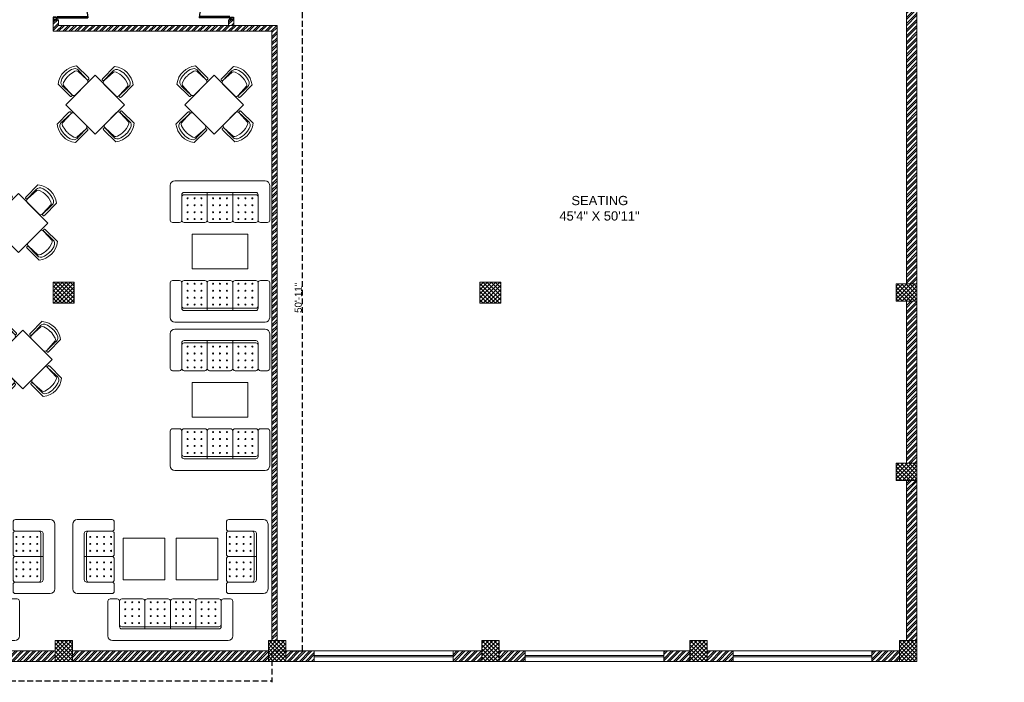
# Model space of a CAD drawing. Header units: inches. Extents: x 113025 to 158499, y 12149 to 30915.
# Tile 53 of 167: x 125153 to 126004, y 20636 to 21210. Entities that reach past the tile are written whole.
import ezdxf

# ---------------------------------------------------------------- set-up
doc = ezdxf.new("R2010")
doc.units = ezdxf.units.IN
doc.header["$MEASUREMENT"] = 0
doc.header["$PDMODE"] = 34
doc.linetypes.add('AP0200000$0$AP0500G00$0$1', pattern=[0])
doc.linetypes.add('HIDDEN', pattern=[0.375, 0.25, -0.125])
for name, color, linetype, lineweight in [('00-ABM  CWS', 200, 'AP0200000$0$AP0500G00$0$1', 0), ('PD_BRICK WALL_115', 134, 'Continuous', 30), ('PD_COLUMN', 2, 'Continuous', 60), ('PD_DOOR', 42, 'Continuous', 25), ('PD_FURNITURE_LOOSE', 20, 'Continuous', 18), ('PD_HATCH', 45, 'Continuous', 9), ('PD_WINDOW', 140, 'Continuous', 25), ('PP-Waste Pipe', 3, 'Continuous', 25)]:
    doc.layers.add(name, color=color, linetype=linetype, lineweight=lineweight)
doc.layers.add('PD_025_TEXT', color=61, linetype='Continuous')
doc.layers.add('PD_DIMENSION', color=101, linetype='Continuous')
doc.styles.add('DIM_FONT', font='times.ttf', dxfattribs={"width": 0.8})
doc.styles.get("Standard").update_dxf_attribs({"font": 'arial.ttf', "height": 6})
doc.styles.add('style1', font='arial.ttf', dxfattribs={"height": 500})
doc.dimstyles.new('ISO-10', dxfattribs={"dimtxt": 6, "dimasz": 0.5, "dimexe": 1.25, "dimexo": 0.625, "dimtad": 1, "dimtoh": 1, "dimdec": 1, "dimlunit": 4, "dimtxsty": 'Standard', "dimblk": 'ARCHTICK', "dimcen": 2.5, "dimclrt": 3, "dimadec": 0, "dimazin": 0, "dimtfac": 1, "dimtdec": 1, "dimtmove": 1, "dimatfit": 3, "dimfxl": 1, "dimarcsym": 0})
pattern_1 = [(45, (144327.2833, 25769.4912), (-1.767766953, 1.767766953), []), (135, (144327.2833, 25769.4912), (-1.767766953, -1.767766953), [])]
pattern_2 = [(45, (-134142.243, -19588.7534), (-2.65165043, 2.65165043), []), (45, (-134140.475, -19588.7534), (-2.65165043, 2.65165043), [])]

# ---------------------------------------------------------------- blocks, each defined once
blk = doc.blocks.new('zw$F51A')
at = {"layer": '00-ABM  CWS', "color": 20, "lineweight": -3, "insert": (-1356.3, -635.6), "char_height": 125, "attachment_point": 1, "style": 'DIM_FONT'}
blk.add_mtext_dynamic_manual_height_columns('\\pi297.92;WATER METER DETAIL "A" \\P\\pi686.6;ENLARGE VIEW', width=2480.259, gutter_width=750, heights=[0], dxfattribs=at)
blk = doc.blocks.new('door')
h = blk.add_hatch()
h.set_pattern_fill('ANSI31', color=251, scale=10, style=0)
h.set_pattern_definition([(45, (10752.127, -6120.4824), (-0.883883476, 0.883883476), [])])
edge = h.paths.add_edge_path()
edge.add_arc((-14403.8, -18781.4), 31.4, 180, 182.3452)
edge.add_line((-14435.2, -18782.7), (-14403.8, -18782.7))
edge.add_line((-14403.8, -18782.7), (-14403.8, -18781.4))
edge.add_line((-14403.8, -18781.4), (-14435.3, -18781.4))
h = blk.add_hatch()
h.set_pattern_fill('ANSI31', color=251, scale=10, style=0)
h.set_pattern_definition([(45, (10752.127, -6123.4768), (-0.883883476, 0.883883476), [])])
edge = h.paths.add_edge_path()
edge.add_arc((-14403.8, -18848.7), 31.4, 177.6548, 180, ccw=False)
edge.add_line((-14435.2, -18847.4), (-14403.8, -18847.4))
edge.add_line((-14403.8, -18847.4), (-14403.8, -18848.7))
edge.add_line((-14403.8, -18848.7), (-14435.3, -18848.7))
at = {"color": 251}
for p, q in [((-14403.8, -18781.4), (-14435.3, -18781.4)), ((-14403.8, -18782.7), (-14435.2, -18782.7)), ((-14403.8, -18780.1), (-14403.8, -18782.7)), ((-14403.8, -18848.7), (-14435.3, -18848.7)), ((-14403.8, -18847.4), (-14435.2, -18847.4)), ((-14403.8, -18850), (-14403.8, -18847.4))]:
    blk.add_line(p, q, dxfattribs=at)
for points in [[(-14400, -18782.1), (-14400, -18779.5), (-14403.8, -18779.5), (-14403.8, -18781.4), (-14402.6, -18781.4), (-14402.6, -18782.1), (-14400, -18782.1)], [(-14400, -18848.1), (-14400, -18850.6), (-14403.8, -18850.6), (-14403.8, -18848.7), (-14402.6, -18848.7), (-14402.6, -18848.1), (-14400, -18848.1)]]:
    blk.add_lwpolyline(points, dxfattribs=at)
for points in [[(-14400.2, -18781.8), (-14400.2, -18779.7), (-14403.6, -18779.7), (-14403.6, -18781.2), (-14402.3, -18781.2), (-14402.3, -18781.8)], [(-14400.2, -18848.3), (-14400.2, -18850.4), (-14403.6, -18850.4), (-14403.6, -18849), (-14402.3, -18849), (-14402.3, -18848.3)]]:
    blk.add_lwpolyline(points, close=True, dxfattribs=at)
for centre, radius, start, end in [((-14399.5, -18779.6), 35.8, 182.8848, 263.0539), ((-14399.9, -18850.3), 35.4, 96.4258, 177.3294)]:
    blk.add_arc(centre, radius, start, end, dxfattribs=at)
blk = doc.blocks.new('ghfhgfh')
at = {"color": 251}
for p, q in [((133103.64, 19552.52), (133103.64, 19582.52)), ((133107.64, 19586.52), (133207.64, 19586.52)), ((133211.64, 19582.52), (133211.64, 19552.52)), ((133211.64, 19582.52), (133211.64, 19552.52)), ((133113.64, 19552.52), (133113.64, 19574.52)), ((133199.64, 19576.52), (133115.64, 19576.52)), ((133115.64, 19574.52), (133199.64, 19574.52)), ((133135.64, 19576.52), (133135.64, 19552.52)), ((133157.64, 19576.52), (133157.64, 19552.52)), ((133179.64, 19576.52), (133179.64, 19552.52)), ((133201.64, 19574.52), (133201.64, 19552.52)), ((133111.64, 19550.52), (133105.64, 19550.52)), ((133133.64, 19550.52), (133115.64, 19550.52)), ((133155.64, 19550.52), (133137.64, 19550.52)), ((133159.64, 19550.52), (133177.64, 19550.52)), ((133181.64, 19550.52), (133199.64, 19550.52)), ((133203.64, 19550.52), (133209.64, 19550.52))]:
    blk.add_line(p, q, dxfattribs=at)
for centre in [(133118.64, 19571.38), (133124.64, 19571.38), (133130.64, 19571.38), (133140.64, 19571.38), (133146.64, 19571.38), (133152.64, 19571.38), (133162.64, 19571.38), (133168.64, 19571.38), (133174.64, 19571.38), (133184.64, 19571.38), (133190.64, 19571.38), (133196.64, 19571.38), (133118.64, 19565.38), (133124.64, 19565.38), (133130.64, 19565.38), (133140.64, 19565.38), (133146.64, 19565.38), (133152.64, 19565.38), (133162.64, 19565.38), (133168.64, 19565.38), (133174.64, 19565.38), (133184.64, 19565.38), (133190.64, 19565.38), (133196.64, 19565.38), (133118.64, 19559.38), (133118.64, 19553.38), (133124.64, 19559.38), (133124.64, 19553.38), (133130.64, 19559.38), (133130.64, 19553.38), (133140.64, 19559.38), (133140.64, 19553.38), (133146.64, 19559.38), (133146.64, 19553.38), (133152.64, 19559.38), (133152.64, 19553.38), (133162.64, 19559.38), (133162.64, 19553.38), (133168.64, 19559.38), (133168.64, 19553.38), (133174.64, 19559.38), (133174.64, 19553.38), (133184.64, 19559.38), (133184.64, 19553.38), (133190.64, 19559.38), (133190.64, 19553.38), (133196.64, 19559.38), (133196.64, 19553.38)]:
    blk.add_circle(centre, 0.442, dxfattribs=at)
for centre, radius, start, end in [((133107.64, 19582.52), 4, 90, 180), ((133207.64, 19582.52), 4, 0, 90), ((133115.64, 19574.52), 2, 90, 180), ((133115.64, 19572.52), 2, 90, 180), ((133199.64, 19574.52), 2, 0, 90), ((133199.64, 19572.52), 2, 0, 90), ((133105.64, 19552.52), 2, 180, 270), ((133111.64, 19552.52), 2, 270, 0), ((133115.64, 19552.52), 2, 180, 270), ((133133.64, 19552.52), 2, 270, 0), ((133137.64, 19552.52), 2, 180, 270), ((133155.64, 19552.52), 2, 270, 0), ((133159.64, 19552.52), 2, 180, 270), ((133177.64, 19552.52), 2, 270, 0), ((133181.64, 19552.52), 2, 180, 270), ((133199.64, 19552.52), 2, 270, 0), ((133203.64, 19552.52), 2, 180, 270), ((133209.64, 19552.52), 2, 270, 0)]:
    blk.add_arc(centre, radius, start, end, dxfattribs=at)
blk = doc.blocks.new('A$C545F11F4')
at = {"color": 251}
for p, q in [((2, 56), (2, 62)), ((4, 64), (34, 64)), ((38, 60), (38, 4)), ((2, 34), (2, 52)), ((4, 54), (26, 54)), ((26, 52), (26, 12)), ((28, 12), (28, 52)), ((2, 30), (2, 12)), ((28, 32), (4, 32)), ((26, 10), (4, 10)), ((2, 8), (2, 2)), ((34, 0), (4, 0))]:
    blk.add_line(p, q, dxfattribs=at)
for centre in [(4.86, 49), (4.86, 43), (10.86, 49), (10.86, 43), (16.86, 49), (16.86, 43), (22.86, 49), (22.86, 43), (4.86, 37), (10.86, 37), (16.86, 37), (22.86, 37), (4.86, 27), (10.86, 27), (16.86, 27), (22.86, 27), (4.86, 21), (10.86, 21), (16.86, 21), (22.86, 21), (4.86, 15), (10.86, 15), (16.86, 15), (22.86, 15)]:
    blk.add_circle(centre, 0.442, dxfattribs=at)
for centre, radius, start, end in [((4, 62), 2, 90, 180), ((34, 60), 4, 0, 90), ((4, 56), 2, 180, 270), ((4, 52), 2, 90, 180), ((24, 52), 2, 360, 90), ((26, 52), 2, 0, 90), ((4, 34), 2, 180, 270), ((4, 30), 2, 90, 180), ((4, 12), 2, 180, 270), ((4, 8), 2, 90, 180), ((24, 12), 2, 270, 0), ((26, 12), 2, 270, 0), ((4, 2), 2, 180, 270), ((34, 4), 4, 270, 0)]:
    blk.add_arc(centre, radius, start, end, dxfattribs=at)
blk = doc.blocks.new('EDEW')
at = {"color": 251}
for points in [[(-122.75, 83.74), (-86.75, 83.74), (-86.75, 47.74), (-122.75, 47.74)], [(-40.92, 83.74), (-76.92, 83.74), (-76.92, 47.74), (-40.92, 47.74)]]:
    blk.add_lwpolyline(points, close=True, dxfattribs=at)
at = {"color": 251, "xscale": -1}
blk.add_blockref('A$C545F11F4', (-128.3, 35.76), dxfattribs=at)
at = {"color": 251}
blk.add_blockref('A$C545F11F4', (-35.37, 35.76), dxfattribs=at)
at = {"color": 251, "xscale": -1, "rotation": 180}
blk.add_blockref('ghfhgfh', (-133239.47, 19581.66), dxfattribs=at)
blk = doc.blocks.new('A$C57124B3B')
at = {"color": 251}
for p, q in [((46, 504), (46, 109)), ((665, 109), (665, 506))]:
    blk.add_line(p, q, dxfattribs=at)
for points in [[(100, 525), (95, 530), (90, 534), (86, 537), (82, 539), (78, 541), (75, 542), (71, 542), (68, 542), (66, 541), (63, 541), (61, 540), (59, 539), (57, 538), (55, 537), (54, 535), (52, 534), (51, 532), (50, 529), (49, 526), (48, 522), (47, 516), (46, 509), (46, 506)], [(100, 525), (92, 265), (90, 207), (95, 175), (111, 140), (143, 111), (197, 86), (269, 70), (318, 65), (357, 65)], [(610, 525), (619, 265), (621, 207), (615, 175), (599, 140), (568, 111), (513, 86), (441, 70), (392, 65), (354, 65)], [(610, 525), (615, 530), (620, 534), (624, 537), (629, 539), (632, 541), (636, 542), (639, 542), (642, 542), (645, 541), (647, 541), (650, 540), (652, 539), (653, 538), (655, 537), (657, 535), (658, 534), (659, 532), (660, 529), (662, 526), (663, 522), (664, 516), (664, 509), (665, 506)]]:
    blk.add_lwpolyline(points, dxfattribs=at)
blk.add_lwpolyline([(353, 144), (310, 144), (260, 151), (165, 175), (136, 193), (116, 221), (100, 522, -0.429937), (157, 583), (553, 583, -0.429937), (610, 522), (594, 221), (575, 193), (545, 175), (450, 151), (401, 144), (357, 144)], format="xyb", dxfattribs=at)
blk.add_arc((355, 499), 498, 231.563, 308.437, dxfattribs=at)
blk = doc.blocks.new('5T2G3')
at = {"color": 251}
blk.add_lwpolyline([(-65.1, 22.42), (-29.1, 22.42), (-29.1, 58.42), (-65.1, 58.42)], close=True, dxfattribs=at)
at = {"color": 251, "extrusion": (0, 0, -1), "yscale": 0.03640297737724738, "zscale": -0.03640297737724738}
for p, xscale, rotation in [((58.84, 79.7), 0.03640297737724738, 180.3099349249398), ((86.38, 27.68), 0.03640297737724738, 90.30993492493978), ((7.82, 27.68), -0.03640297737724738, 269.6900650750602), ((58.84, 1.14), -0.03640297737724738, 359.6900650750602)]:
    blk.add_blockref('A$C57124B3B', p, dxfattribs=dict(at, xscale=xscale, rotation=rotation))
blk = doc.blocks.new('3SEATER445')
at = {"color": 251}
for p, q in [((-31.85, 36), (-37.85, 36)), ((-9.85, 36), (-27.85, 36)), ((-5.85, 36), (12.15, 36)), ((16.15, 36), (34.15, 36)), ((38.15, 36), (44.15, 36)), ((-39.85, 4), (-39.85, 34)), ((-29.85, 12), (-29.85, 34)), ((-7.85, 10), (-7.85, 34)), ((14.15, 10), (14.15, 34)), ((36.15, 34), (36.15, 12)), ((46.15, 34), (46.15, 4)), ((34.15, 12), (-27.85, 12)), ((-27.85, 10), (34.15, 10)), ((42.15, 0), (-35.85, 0))]:
    blk.add_line(p, q, dxfattribs=at)
for centre in [(-24.85, 33.14), (-24.85, 27.14), (-18.85, 33.14), (-18.85, 27.14), (-12.85, 33.14), (-12.85, 27.14), (-2.85, 33.14), (-2.85, 27.14), (3.15, 33.14), (3.15, 27.14), (9.15, 33.14), (9.15, 27.14), (19.15, 33.14), (19.15, 27.14), (25.15, 33.14), (25.15, 27.14), (31.15, 33.14), (31.15, 27.14), (-24.85, 21.14), (-18.85, 21.14), (-12.85, 21.14), (-2.85, 21.14), (3.15, 21.14), (9.15, 21.14), (19.15, 21.14), (25.15, 21.14), (31.15, 21.14), (-24.85, 15.14), (-18.85, 15.14), (-12.85, 15.14), (-2.85, 15.14), (3.15, 15.14), (9.15, 15.14), (19.15, 15.14), (25.15, 15.14), (31.15, 15.14)]:
    blk.add_circle(centre, 0.442, dxfattribs=at)
for centre, radius, start, end in [((-37.85, 34), 2, 90, 180), ((-31.85, 34), 2, 0, 90), ((-27.85, 34), 2, 90, 180), ((-9.85, 34), 2, 0, 90), ((-5.85, 34), 2, 90, 180), ((12.15, 34), 2, 0, 90), ((16.15, 34), 2, 90, 180), ((34.15, 34), 2, 360, 90), ((38.15, 34), 2, 90, 180), ((44.15, 34), 2, 360, 90), ((-27.85, 14), 2, 180, 270), ((-27.85, 12), 2, 180, 270), ((34.15, 14), 2, 270, 0), ((34.15, 12), 2, 270, 0), ((-35.85, 4), 4, 180, 270), ((42.15, 4), 4, 270, 360)]:
    blk.add_arc(centre, radius, start, end, dxfattribs=at)
blk = doc.blocks.new('_ArchTick')
at = {"color": 0, "linetype": 'ByBlock', "const_width": 0.15}
blk.add_lwpolyline([(-0.5, -0.5), (0.5, 0.5)], dxfattribs=at)
blk = doc.blocks.new('*D706')
at = {"layer": 'Defpoints', "color": 0, "transparency": 16777216}
for p in [(-558, -930), (-1107, -939), (-558, -964.87)]:
    blk.add_point(p, dxfattribs=at)
at = {"layer": 'PD_DIMENSION', "color": 0, "linetype": 'HIDDEN', "lineweight": -2, "ltscale": 20, "transparency": 16777216}
for p, q in [((-1107, -939.62), (-1107, -966.12)), ((-558, -939.47), (-558, -966.12)), ((-1107, -964.87), (-558, -964.87))]:
    blk.add_line(p, q, dxfattribs=at)
at = {"layer": 'PD_DIMENSION', "color": 0, "lineweight": -2, "transparency": 16777216, "xscale": 0.5, "yscale": 0.5, "zscale": 0.5, "rotation": 180}
blk.add_blockref('_ArchTick', (-1107, -964.87), dxfattribs=at)
at = {"layer": 'PD_DIMENSION', "color": 0, "lineweight": -2, "transparency": 16777216, "xscale": 0.5, "yscale": 0.5, "zscale": 0.5}
blk.add_blockref('_ArchTick', (-558, -964.87), dxfattribs=at)
at = {"layer": 'PD_DIMENSION', "color": 3, "lineweight": 5, "transparency": 16777216, "insert": (-832.5, -961.18), "char_height": 6, "attachment_point": 5}
blk.add_mtext('45\'-9"', dxfattribs=at)
blk = doc.blocks.new('*D709')
at = {"layer": 'Defpoints', "color": 0, "transparency": 16777216}
for p in [(-531.45, -328), (-530.19, -328), (-561, -939)]:
    blk.add_point(p, dxfattribs=at)
at = {"layer": 'PD_DIMENSION', "color": 0, "linetype": 'HIDDEN', "lineweight": -2, "ltscale": 20, "transparency": 16777216}
for p, q in [((-530.81, -328), (-532.7, -328)), ((-531.45, -939), (-531.45, -328)), ((-556.85, -939), (-530.2, -939))]:
    blk.add_line(p, q, dxfattribs=at)
at = {"layer": 'PD_DIMENSION', "color": 0, "lineweight": -2, "transparency": 16777216, "xscale": 0.5, "yscale": 0.5, "zscale": 0.5}
for p, rotation in [((-531.45, -328), 90), ((-531.45, -939), 270)]:
    blk.add_blockref('_ArchTick', p, dxfattribs=dict(at, rotation=rotation))
at = {"layer": 'PD_DIMENSION', "color": 3, "lineweight": 5, "transparency": 16777216, "insert": (-535.14, -633.5), "char_height": 6, "attachment_point": 5, "rotation": 90}
blk.add_mtext('50\'-11"', dxfattribs=at)
blk = doc.blocks.new('FIRST FLOOR PLAN 0')
at = {"layer": 'PD_HATCH', "lineweight": 5}
h = blk.add_hatch(dxfattribs=at)
h.set_pattern_fill('ANSI32', color=251, scale=10)
h.set_pattern_definition([(45, (-1110.15, -834.2493), (-2.65165, 2.65165), []), (45, (-1108.3824, -834.2493), (-2.65165, 2.65165), [])])
h.paths.add_polyline_path([(-1107, -791.5), (-1116, -791.5), (-1116, -873), (-1107, -873)])
h.paths.add_polyline_path([(-745.5, -939), (-915, -939), (-915, -948), (-745.5, -948)])
h.paths.add_polyline_path([(-561, -939), (-730.5, -939), (-730.5, -948), (-561, -948)])
h.paths.add_polyline_path([(-1107, -75), (-1116, -75), (-1116, -156.5), (-1107, -156.5)])
h.paths.add_polyline_path([(-1107, -171.5), (-1116, -171.5), (-1116, -311.5), (-1107, -311.5)])
h.paths.add_polyline_path([(-1107, -326.5), (-1116, -326.5), (-1116, -466.5), (-1107, -466.5)])
h.paths.add_polyline_path([(-1107, -481.5), (-1116, -481.5), (-1116, -621.5), (-1107, -621.5)])
h.paths.add_polyline_path([(-1107, -636.5), (-1116, -636.5), (-1116, -776.5), (-1107, -776.5)])
h.paths.add_polyline_path([(-15, 0), (-181.5, 0), (-181.5, -9), (-15, -9)])
h.paths.add_polyline_path([(-196.5, 0), (-361.5, 0), (-361.5, -9), (-196.5, -9)])
h.paths.add_polyline_path([(-376.5, 0), (-546, 0), (-546, -9), (-376.5, -9)])
h.paths.add_polyline_path([(-561, 0), (-730.5, 0), (-730.5, -9), (-561, -9)])
h.paths.add_polyline_path([(-930, 0), (-1041, 0), (-1041, -9), (-930, -9)])
h.paths.add_polyline_path([(-1056, 0), (-1116, 0), (-1116, -60), (-1107, -60), (-1107, -9), (-1056, -9)])
h.paths.add_polyline_path([(-1107, -888), (-1116, -888), (-1116, -948), (-1056, -948), (-1056, -939), (-1107, -939)])
h.paths.add_polyline_path([(-930, -939), (-1041, -939), (-1041, -948), (-930, -948)])
h.paths.add_polyline_path([(-521.25, -939), (-546, -939), (-546, -948), (-521.25, -948)])
h.paths.add_polyline_path([(-376.5, -939), (-401.25, -939), (-401.25, -948), (-376.5, -948)])
h.paths.add_polyline_path([(-339, -939), (-361.5, -939), (-361.5, -948), (-339, -948)])
h.paths.add_polyline_path([(-196.5, -939), (-219, -939), (-219, -948), (-196.5, -948)])
h.paths.add_polyline_path([(-159, -939), (-181.5, -939), (-181.5, -948), (-159, -948)])
h.paths.add_polyline_path([(-15, -939), (-39, -939), (-39, -948), (-15, -948)])
h.paths.add_polyline_path([(0, -930), (-9, -930)])
h.paths.add_polyline_path([(0, -791.5), (-9, -791.5), (-9, -930), (0, -930)])
h.paths.add_polyline_path([(0, -636.5), (-9, -636.5), (-9, -776.5), (0, -776.5)])
h.paths.add_polyline_path([(0, -326.5), (-9, -326.5), (-9, -621.5), (0, -621.5)])
h.paths.add_polyline_path([(0, -18), (-9, -18), (-9, -156.5), (0, -156.5)])
h.paths.add_polyline_path([(-18, -159.5), (-123, -159.5), (-123, -168.5), (-18, -168.5)])
h.paths.add_polyline_path([(-123, -171.5), (-132, -171.5), (-132, -249.5), (-123, -249.5)])
h.paths.add_polyline_path([(-132, -159.5), (-204, -159.5), (-204, -168.5), (-132, -168.5)])
h.paths.add_polyline_path([(-204, -171.5), (-213, -171.5), (-213, -249.5), (-204, -249.5)])
h.paths.add_polyline_path([(-213, -159.5), (-294, -159.5), (-294, -261.5), (-267, -261.5), (-267, -252.5), (-285, -252.5), (-285, -168.5), (-213, -168.5)])
h.paths.add_polyline_path([(-213, -252.5), (-231, -252.5), (-231, -261.5), (-213, -261.5)], flags=17)
h.paths.add_polyline_path([(-186, -252.5), (-204, -252.5), (-204, -261.5), (-186, -261.5)])
h.paths.add_polyline_path([(-132, -252.5), (-150, -252.5), (-150, -261.5), (-132, -261.5)])
h.paths.add_polyline_path([(-123, -261.5), (-132, -261.5), (-132, -324.5), (-123, -324.5)])
h.paths.add_polyline_path([(0, -310.5), (-9, -310.5), (-9, -311.5), (0, -311.5)])
h.paths.add_polyline_path([(0, -171.5), (-9, -171.5), (-9, -190.5), (0, -190.5)])
h.paths.add_polyline_path([(-878.25, -9), (-878.25, 0), (-915, 0), (-915, -9)])
h.paths.add_polyline_path([(-782.25, 0), (-782.25, -9), (-745.5, -9), (-745.5, 0)])
h = blk.add_hatch(dxfattribs=at)
h.set_pattern_fill('ANSI32', color=251, scale=10)
h.set_pattern_definition(pattern_2)
h.paths.add_polyline_path([(-742.5, -392.94), (-747, -392.94), (-747, -397.88), (-742.5, -397.88)])
h = blk.add_hatch(dxfattribs=at)
h.set_pattern_fill('ANSI32', color=251, scale=10)
h.set_pattern_definition(pattern_2)
h.paths.add_polyline_path([(-553.5, -397.88), (-747, -397.88), (-747, -402.88), (-709.05, -402.88), (-558, -402.88), (-558, -930), (-553.5, -930), (-553.5, -402.88)])
h = blk.add_hatch(dxfattribs=at)
h.set_pattern_fill('ANSI32', color=251, scale=10)
h.set_pattern_definition([(45, (-133990.7337, -19588.7534), (-2.65165043, 2.65165043), []), (45, (-133988.966, -19588.7534), (-2.65165043, 2.65165043), [])])
h.paths.add_polyline_path([(-590.99, -392.88), (-595.49, -392.88), (-595.49, -397.88), (-590.99, -397.88)])
h = blk.add_hatch(dxfattribs=at)
h.set_pattern_fill('ANSI37', color=251, scale=20)
h.set_pattern_definition(pattern_1)
h.paths.add_polyline_path([(-729, -638), (-729, -620), (-747, -620), (-747, -638)])
h = blk.add_hatch(dxfattribs=at)
h.set_pattern_fill('ANSI37', color=251, scale=20)
h.set_pattern_definition(pattern_1)
h.paths.add_polyline_path([(-360, -638), (-360, -620), (-378, -620), (-378, -638)])
h = blk.add_hatch(dxfattribs=at)
h.set_pattern_fill('ANSI37', color=251, scale=20)
h.set_pattern_definition(pattern_1)
h.paths.add_polyline_path([(0, -621.5), (0, -636.5), (-18, -636.5), (-18, -621.5)])
h = blk.add_hatch(dxfattribs=at)
h.set_pattern_fill('ANSI37', color=251, scale=20)
h.set_pattern_definition(pattern_1)
h.paths.add_polyline_path([(0, -791.5), (0, -776.5), (-18, -776.5), (-18, -791.5)])
h = blk.add_hatch(dxfattribs=at)
h.set_pattern_fill('ANSI37', color=251, scale=20)
h.set_pattern_definition(pattern_1)
h.paths.add_polyline_path([(-730.5, -948), (-745.5, -948), (-745.5, -930), (-730.5, -930)])
h = blk.add_hatch(dxfattribs=at)
h.set_pattern_fill('ANSI37', color=251, scale=20)
h.set_pattern_definition(pattern_1)
h.paths.add_polyline_path([(-546, -948), (-561, -948), (-561, -930), (-546, -930)])
h = blk.add_hatch(dxfattribs=at)
h.set_pattern_fill('ANSI37', color=251, scale=20)
h.set_pattern_definition(pattern_1)
h.paths.add_polyline_path([(-361.5, -948), (-376.5, -948), (-376.5, -930), (-361.5, -930)])
h = blk.add_hatch(dxfattribs=at)
h.set_pattern_fill('ANSI37', color=251, scale=20)
h.set_pattern_definition(pattern_1)
h.paths.add_polyline_path([(-181.5, -948), (-196.5, -948), (-196.5, -930), (-181.5, -930)])
h = blk.add_hatch(dxfattribs=at)
h.set_pattern_fill('ANSI37', color=251, scale=20)
h.set_pattern_definition(pattern_1)
h.paths.add_polyline_path([(0, -948), (-15, -948), (-15, -930), (0, -930)])
at = {"layer": 'PD_BRICK WALL_115', "color": 251, "lineweight": 5}
for p, q in [((0, -621.5), (0, -310.5)), ((-9, -621.5), (-9, -326.5)), ((-553.5, -503.27), (-553.5, -458.54)), ((-9, -636.5), (-9, -776.5)), ((0, -636.5), (0, -776.5)), ((-9, -791.5), (-9, -930)), ((0, -791.5), (0, -930)), ((-915, -939), (-745.5, -939)), ((-561, -939), (-730.5, -939)), ((-546, -939), (-521.25, -939)), ((-521.25, -939), (-521.25, -948)), ((-401.25, -939), (-376.5, -939)), ((-401.25, -939), (-401.25, -948)), ((-361.5, -939), (-339, -939)), ((-339, -939), (-339, -948)), ((-219, -939), (-196.5, -939)), ((-219, -939), (-219, -948)), ((-181.5, -939), (-159, -939)), ((-159, -939), (-159, -948)), ((-39, -939), (-15, -939)), ((-39, -939), (-39, -948)), ((-745.5, -948), (-915, -948)), ((-561, -948), (-730.5, -948)), ((-546, -948), (-521.25, -948)), ((-401.25, -948), (-339, -948)), ((-219, -948), (-159, -948)), ((-39, -948), (0, -948))]:
    blk.add_line(p, q, dxfattribs=at)
for points in [[(-558, -402.88), (-747, -402.88), (-747, -392.94), (-742.5, -392.94), (-742.5, -397.88), (-553.5, -397.88), (-553.5, -402.88)], [(-595.49, -397.88), (-595.49, -392.88), (-590.99, -392.88), (-590.99, -397.88)], [(-558, -402.88), (-558, -930), (-553.5, -930), (-553.5, -402.88)]]:
    blk.add_lwpolyline(points, dxfattribs=at)
at = {"layer": 'PD_COLUMN', "color": 251, "lineweight": 5}
for points in [[(-729, -638), (-729, -620), (-747, -620), (-747, -638)], [(-729, -638), (-729, -620), (-747, -620), (-747, -638)], [(-747, -620), (-729, -620), (-729, -638), (-747, -638)], [(-360, -638), (-360, -620), (-378, -620), (-378, -638)], [(0, -621.5), (0, -636.5), (-18, -636.5), (-18, -621.5)], [(0, -791.5), (0, -776.5), (-18, -776.5), (-18, -791.5)], [(-730.5, -930), (-745.5, -930), (-745.5, -948), (-730.5, -948)], [(-546, -930), (-561, -930), (-561, -948), (-546, -948)], [(-361.5, -930), (-376.5, -930), (-376.5, -948), (-361.5, -948)], [(-181.5, -930), (-196.5, -930), (-196.5, -948), (-181.5, -948)], [(0, -930), (-15, -930), (-15, -948), (0, -948)]]:
    blk.add_lwpolyline(points, close=True, dxfattribs=at)
at = {"layer": 'PD_FURNITURE_LOOSE', "color": 251, "lineweight": 5}
for points in [[(-626.85, -608.4), (-578.85, -608.4), (-578.85, -578.4), (-626.85, -578.4)], [(-626.85, -706.64), (-578.85, -706.64), (-578.85, -736.64), (-626.85, -736.64)]]:
    blk.add_lwpolyline(points, close=True, dxfattribs=at)
at = {"layer": 'PD_WINDOW', "color": 251, "lineweight": 5}
for p, q in [((-521.25, -939), (-401.25, -939)), ((-521.25, -943), (-401.25, -943)), ((-521.25, -944), (-401.25, -944)), ((-339, -939), (-219, -939)), ((-339, -943), (-219, -943)), ((-339, -944), (-219, -944)), ((-39, -939), (-159, -939)), ((-39, -943), (-159, -943)), ((-39, -944), (-159, -944)), ((-521.25, -948), (-401.25, -948)), ((-339, -948), (-219, -948)), ((-39, -948), (-159, -948))]:
    blk.add_line(p, q, dxfattribs=at)
at = {"layer": 'PD_DOOR', "color": 251, "ltscale": 25, "yscale": 0.842675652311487, "zscale": 0.842675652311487}
for p, xscale in [((-12881.51, 15492.02), -0.842675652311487), ((11543.51, 15492.08), 0.842675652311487)]:
    blk.add_blockref('door', p, dxfattribs=dict(at, xscale=xscale))
at = {"layer": 'PD_FURNITURE_LOOSE', "color": 251, "rotation": 45}
for p in [(-648.89, -461.68), (-546.04, -461.68), (-715.16, -564.07), (-711.58, -682.08)]:
    blk.add_blockref('5T2G3', p, dxfattribs=at)
at = {"layer": 'PD_FURNITURE_LOOSE', "color": 251, "xscale": -1, "rotation": 180}
for p in [(-606, -532.27), (-606, -660.52)]:
    blk.add_blockref('3SEATER445', p, dxfattribs=at)
at = {"layer": 'PD_FURNITURE_LOOSE', "color": 251}
for name, p in [('3SEATER445', (-606, -654.52)), ('3SEATER445', (-606, -782.77)), ('EDEW', (-748.42, -925.13)), ('EDEW', (-563.92, -925.13))]:
    blk.add_blockref(name, p, dxfattribs=at)
at = {"layer": 'PD_025_TEXT', "color": 251, "char_height": 8, "width": 162.9076, "attachment_point": 1, "style": 'style1'}
for s, insert in [('\\pi45.522;BAR LOUNGE\\P\\pi37.997;(45\'-9" x 63\'11.5")', (-936.16, -460.41)), ('\\pi57.525;SEATING\\P\\pi47.099;45\'4" X 50\'11"', (-356.39, -545.32))]:
    blk.add_mtext(s, dxfattribs=dict(at, insert=insert))
at = {"layer": 'PD_DIMENSION', "color": 251, "lineweight": 5, "ltscale": 20}
dim = blk.add_linear_dim(base=(-531.45, -328), p1=(-561, -939), p2=(-530.19, -328), angle=90, dimstyle='ISO-10', override={"dimfxl": 25.4, "dimfxlon": 1, "dimarcsym": 1}, dxfattribs=at)
dim.commit()
dim.dimension.update_dxf_attribs({"geometry": '*D709', "text_midpoint": (-535.14, -633.5)})
dim = blk.add_linear_dim(base=(-558, -964.87), p1=(-1107, -939), p2=(-558, -930), dimstyle='ISO-10', override={"dimfxl": 25.4, "dimfxlon": 1, "dimarcsym": 1}, dxfattribs=at)
dim.commit()
dim.dimension.update_dxf_attribs({"geometry": '*D706', "text_midpoint": (-832.5, -961.18)})

msp = doc.modelspace()

# ---------------------------------------------------------------- block references
at = {"color": 251}
msp.add_blockref('FIRST FLOOR PLAN 0', (125928.82, 21602.6), dxfattribs=at)
at = {"layer": 'PP-Waste Pipe', "ltscale": 0.25, "xscale": 0.1283047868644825, "yscale": 0.1283047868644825, "zscale": 0.1283047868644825}
msp.add_blockref('zw$F51A', (122263.87, 20875.43), dxfattribs=at)

doc.saveas('drawing.dxf')
